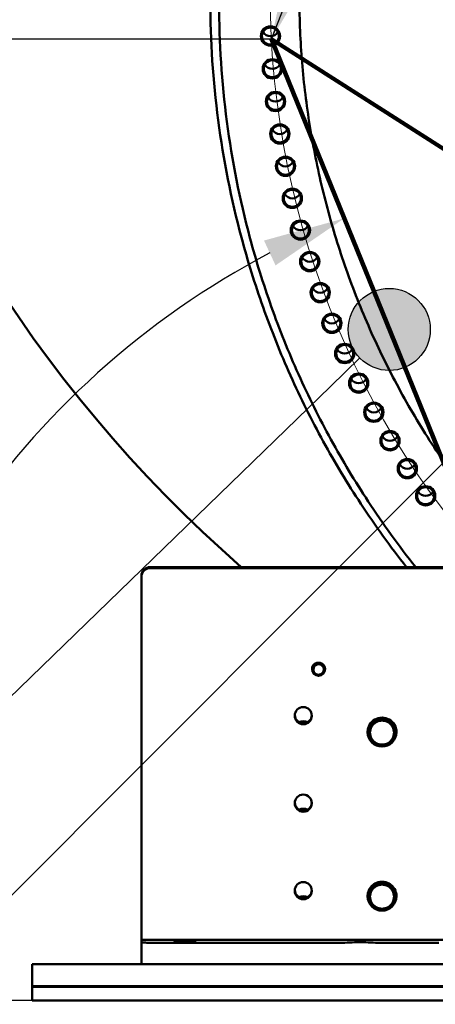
# Model space of a CAD drawing. Header units: millimetres. Extents: x 0 to 63075, y 0 to 44550.
# Tile 34 of 49: x 47739 to 48689, y 34001 to 36250. Entities that reach past the tile are written whole.
import ezdxf

# ---------------------------------------------------------------- set-up
doc = ezdxf.new("R2010")
doc.units = ezdxf.units.MM
doc.header["$LTSCALE"] = 75
for name, color, linetype, lineweight in [('Dimension (ISO)', 7, 'Continuous', 25), ('Sketch Geometry (ISO)', 7, 'Continuous', 25), ('Symbol (ISO)', 7, 'Continuous', 25), ('Visible (ISO)', 7, 'Continuous', 50)]:
    doc.layers.add(name, color=color, linetype=linetype, lineweight=lineweight)
doc.styles.add('Note Text (ISO)', font='tahoma.ttf')
doc.dimstyles.new('Default (ISO)', dxfattribs={"dimscale": 75, "dimtxt": 2, "dimasz": 2.5, "dimexe": 3.175, "dimexo": 0, "dimgap": 0.762, "dimtad": 1, "dimrnd": 1e-08, "dimtxsty": 'Note Text (ISO)', "dimcen": 0.09, "dimdle": 10, "dimclrd": 256, "dimclre": 256, "dimclrt": 256, "dimazin": 2, "dimtfac": 1, "dimtmove": 0, "dimatfit": 3, "dimfxl": 1, "dimtolj": 1, "dimtzin": 0, "dimlwd": -1, "dimlwe": -1, "dimarcsym": 0})
doc.dimstyles.new('Default - Method 1b (ISO)$7', dxfattribs={"dimscale": 75, "dimtxt": 2, "dimasz": 2.5, "dimexe": 3.175, "dimexo": 0, "dimgap": 0.762, "dimtad": 1, "dimtoh": 1, "dimrnd": 1e-08, "dimtxsty": 'Note Text (ISO)', "dimcen": 0.09, "dimdle": 10, "dimclrd": 256, "dimclre": 256, "dimclrt": 256, "dimazin": 2, "dimtfac": 1.75, "dimtmove": 0, "dimatfit": 3, "dimfxl": 1, "dimtolj": 1, "dimlwd": -1, "dimlwe": -1, "dimarcsym": 0})

# ---------------------------------------------------------------- blocks, each defined once
blk = doc.blocks.new('*D43')
at = {"layer": 'Defpoints', "color": 0, "transparency": 16777216}
for p in [(47646.8, 38913.8), (52888.1, 35708.9)]:
    blk.add_point(p, dxfattribs=at)
at = {"layer": 'Dimension (ISO)', "transparency": 16777216}
for p, q in [((47646.8, 38913.8), (42002.6, 42365.1)), ((52728.1, 35806.7), (47806.8, 38816))]:
    blk.add_line(p, q, dxfattribs=at)
for points in [[(47823.1, 38842.7), (47790.5, 38789.3), (47646.8, 38913.8)], [(52744.4, 35833.4), (52711.8, 35780.1), (52888.1, 35708.9)]]:
    blk.add_solid(points, dxfattribs=at)
at = {"layer": 'Dimension (ISO)', "transparency": 16777216, "insert": (42320.3, 42775.2), "char_height": 150, "attachment_point": 1, "rotation": 328.5552, "style": 'Note Text (ISO)'}
blk.add_mtext('\\A1;\\fTahoma|b0|i0;\\H149.0446;∅6145\\P\\fTahoma|b0|i0;\\H152.8662;Diameter difference between conical tower flanges is up to 2000mm', dxfattribs=at)
blk = doc.blocks.new('Balloon17')
at = {"layer": 'Symbol (ISO)'}
h = blk.add_hatch(color=256, dxfattribs=at)
edge = h.paths.add_edge_path(flags=0)
edge.add_arc((647.787, 473.9), 1.25, 0, 360)
for q in [(646.889, 473.031), (618.399, 445.43)]:
    blk.add_line((645.991, 472.161), q, dxfattribs=at)
blk.add_circle((647.787, 473.9), 1.25, dxfattribs=at)
blk = doc.blocks.new('Balloon18')
at = {"layer": 'Symbol (ISO)'}
blk.add_line((653.498, 473.913), (624.648, 445.041), dxfattribs=at)
blk = doc.blocks.new('*D62')
at = {"layer": 'Defpoints', "color": 0, "transparency": 16777216}
for p in [(46882.2, 36205.1), (48314.5, 36205.1), (47767.4, 34010.1)]:
    blk.add_point(p, dxfattribs=at)
at = {"layer": 'Dimension (ISO)', "transparency": 16777216}
for p, q in [((48314.5, 36205.1), (46644.1, 36205.1)), ((46882.2, 34197.6), (46882.2, 36017.6)), ((47767.4, 34010.1), (46644.1, 34010.1))]:
    blk.add_line(p, q, dxfattribs=at)
for points in [[(46851, 36017.6), (46913.5, 36017.6), (46882.2, 36205.1)], [(46851, 34197.6), (46913.5, 34197.6), (46882.2, 34010.1)]]:
    blk.add_solid(points, dxfattribs=at)
at = {"layer": 'Dimension (ISO)', "transparency": 16777216, "insert": (46626.8, 34814.3), "char_height": 150, "attachment_point": 1, "rotation": 90, "style": 'Note Text (ISO)'}
blk.add_mtext('\\A1;(2195)', dxfattribs=at)
blk = doc.blocks.new('*D67')
at = {"layer": 'Defpoints', "color": 0, "transparency": 16777216}
for p in [(48314.5, 36205.1), (47849.8, 35379.3), (49206.7, 34010.1), (49207.4, 34010.1)]:
    blk.add_point(p, dxfattribs=at)
at = {"layer": 'Dimension (ISO)', "transparency": 16777216}
blk.add_line((49206.7, 34010.1), (47041.1, 34010.1), dxfattribs=at)
blk.add_arc((49207.4, 34010.1), 1928.2, 117.7113, 174.4262, dxfattribs=at)
for points in [[(48297.6, 35745.5), (48324, 35688.8), (48480.8, 35796.1)], [(47319.6, 34195.9), (47257.2, 34198.9), (47279.3, 34010.1)]]:
    blk.add_solid(points, dxfattribs=at)
at = {"layer": 'Dimension (ISO)', "transparency": 16777216, "insert": (47267.7, 35038.7), "char_height": 150, "attachment_point": 1, "rotation": 56.0688, "style": 'Note Text (ISO)'}
blk.add_mtext('\\A1;(68°)', dxfattribs=at)
blk = doc.blocks.new('*D68')
at = {"layer": 'Defpoints', "color": 0, "transparency": 16777216}
for p in [(48314.5, 36205.1), (52222.5, 36212.4), (50500, 35638.9), (50265.4, 34962.2)]:
    blk.add_point(p, dxfattribs=at)
at = {"layer": 'Dimension (ISO)', "transparency": 16777216}
blk.add_arc((50265.4, 34962.2), 716.2, 47.6136, 132.4569, dxfattribs=at)
for points in [[(49805.9, 35470.5), (49758, 35510.7), (49661.4, 35347)], [(50772.1, 35511.3), (50724.3, 35471.1), (50869, 35347.8)]]:
    blk.add_solid(points, dxfattribs=at)
at = {"layer": 'Dimension (ISO)', "transparency": 16777216, "insert": (49979.2, 35933.6), "char_height": 150, "attachment_point": 1, "rotation": 0.0352, "style": 'Note Text (ISO)'}
blk.add_mtext('\\A1;(115°)', dxfattribs=at)

msp = doc.modelspace()

# ---------------------------------------------------------------- linework, layer by layer
at = {"layer": 'Sketch Geometry (ISO)', "color": 1, "linetype": 'Continuous', "lineweight": 100, "true_color": 0xff0000}
for q in [(49207.44, 34010.1049), (51759.94, 34010.1049)]:
    msp.add_line((48314.4667, 36205.1049), q, dxfattribs=at)
at = {"layer": 'Sketch Geometry (ISO)', "color": 7, "linetype": 'Continuous', "lineweight": 5}
msp.add_circle((50267.4174, 36309.6789), 1955.7484, dxfattribs=at)
at = {"layer": 'Visible (ISO)'}
for p, q in [((49409.1557, 34999.9042), (48037.44, 34999.9042)), ((49409.1557, 34997.7586), (48037.44, 34997.7586)), ((48017.44, 34979.9226), (48017.44, 34977.777)), ((48017.44, 34977.777), (48017.44, 34148.5416)), ((48407.44, 34766.5208), (48407.44, 34766.6174)), ((48409.4276, 34771.2121), (48420.058, 34780.0919)), ((48409.4276, 34771.2121), (48409.4276, 34770.8633)), ((48420.058, 34780.0919), (48420.058, 34779.7431)), ((48420.058, 34780.0919), (48433.0704, 34775.334)), ((48433.0704, 34775.334), (48435.4523, 34761.6965)), ((48433.0704, 34775.334), (48433.0704, 34774.9853)), ((48435.4523, 34761.6965), (48435.4523, 34761.3477)), ((48437.44, 34766.5208), (48437.44, 34766.6174)), ((48535.6857, 34622.8551), (48551.5628, 34650.3298)), ((48551.5628, 34650.3298), (48551.5628, 34649.504)), ((48551.5628, 34650.3298), (48583.3171, 34650.3298)), ((48583.3171, 34650.3298), (48599.1942, 34622.8551)), ((48583.3171, 34650.3298), (48583.3171, 34649.504)), ((48534.44, 34622.9431), (48534.44, 34623.104)), ((48535.6857, 34622.8551), (48535.6857, 34622.0294)), ((48599.1942, 34622.8551), (48599.1942, 34622.0294)), ((48600.44, 34622.9431), (48600.44, 34623.104)), ((48535.6857, 34248.2006), (48551.5628, 34275.6752)), ((48551.5628, 34275.6752), (48551.5628, 34274.8494)), ((48551.5628, 34275.6752), (48583.3171, 34275.6752)), ((48583.3171, 34275.6752), (48599.1942, 34248.2006)), ((48583.3171, 34275.6752), (48583.3171, 34274.8494)), ((48534.44, 34248.2885), (48534.44, 34248.4494)), ((48535.6857, 34248.2006), (48535.6857, 34247.3748)), ((48599.1942, 34248.2006), (48599.1942, 34247.3748)), ((48600.44, 34248.2885), (48600.44, 34248.4494)), ((48017.44, 34148.5416), (48772.44, 34148.5416)), ((48017.44, 34148.5416), (48017.44, 34142.9631)), ((48017.44, 34093.0091), (48017.44, 34142.9631)), ((48037.44, 34142.1048), (48477.1287, 34142.1048)), ((48557.7513, 34142.1048), (48697.44, 34142.1048)), ((47767.44, 34092.7595), (52767.44, 34092.7595)), ((47767.44, 34042.7596), (47767.44, 34092.7595)), ((47767.44, 34042.7596), (52767.44, 34042.7596)), ((47767.44, 34041.0419), (47767.44, 34042.7596)), ((47767.44, 34041.0419), (47767.44, 34010.1049)), ((52767.44, 34041.0419), (47767.44, 34041.0419)), ((52767.44, 34010.1049), (47767.44, 34010.1049))]:
    msp.add_line(p, q, dxfattribs=at)
for centre, major_axis, ratio, start_param, end_param in [((50267.44, 37311.3572), (-3072.5, 0), 0.999078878, 2.288987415, 7.135790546), ((50267.44, 37311.3572), (3072.5, 0), 0.999078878, 5.430580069, 10.277383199), ((48312.3757, 36231.6073), (19.5, 0), 0.999078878, 3.653776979, 5.771000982), ((48316.6807, 36156.8469), (19.5, 0), 0.999078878, 3.653776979, 5.771000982), ((48323.8488, 36082.3061), (19.5, 0), 0.999078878, 3.653776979, 5.771000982), ((48333.8693, 36008.0943), (19.5, 0), 0.999078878, 3.653776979, 5.771000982), ((48346.7277, 35934.3205), (19.5, 0), 0.999078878, 3.653776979, 5.771000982), ((48362.4049, 35861.0928), (19.5, 0), 0.999078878, 3.653776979, 5.771000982), ((48380.878, 35788.5188), (19.5, 0), 0.999078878, 3.653776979, 5.771000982), ((48402.1199, 35716.705), (19.5, 0), 0.999078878, 3.653776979, 5.771000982), ((48426.0995, 35645.7567), (19.5, 0), 0.999078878, 3.653776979, 5.771000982), ((48452.7814, 35575.7781), (19.5, 0), 0.999078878, 3.653776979, 5.771000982), ((48482.1267, 35506.872), (19.5, 0), 0.999078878, 3.653776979, 5.771000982), ((48514.0921, 35439.1394), (19.5, 0), 0.999078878, 3.653776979, 5.771000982), ((48548.6308, 35372.6797), (19.5, 0), 0.999078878, 3.653776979, 5.771000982), ((48585.692, 35307.5905), (19.5, 0), 0.999078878, 3.653776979, 5.771000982), ((48625.2215, 35243.9672), (19.5, 0), 0.999078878, 3.653776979, 5.771000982), ((48667.1612, 35181.9034), (19.5, 0), 0.999078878, 3.653776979, 5.771000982), ((48037.44, 34979.9226), (-20, 0), 0.999078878, 4.71238898, 6.283185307), ((48037.44, 34977.777), (-20, 0), 0.999078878, 4.71238898, 6.283185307), ((48422.44, 34766.6174), (15, 0), 0.999078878, 0, 3.141592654), ((48422.44, 34766.0595), (-12, 0), 0.999078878, 5.408750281, 6.455947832), ((48422.44, 34766.0595), (-12, 0), 0.999078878, 0.172762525, 1.219960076), ((48422.44, 34766.0595), (-12, 0), 0.999078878, 4.361552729, 5.408750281), ((48422.44, 34766.0595), (12, 0), 0.999078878, 0.172762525, 1.219960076), ((48422.44, 34766.0595), (12, 0), 0.999078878, 5.408750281, 6.455947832), ((48422.44, 34766.0595), (12, 0), 0.999078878, 4.361552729, 5.408750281), ((48387.44, 34662.7151), (-19.5, 0), 0.999078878, 0.055093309, 3.086499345), ((48387.44, 34628.5235), (19.5, 0), 0.999078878, 1.070656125, 2.070936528), ((48567.44, 34623.104), (33, 0), 0.999078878, 0, 3.141592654), ((48567.44, 34622.8895), (-31.75, 0), 0.999078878, 3.140743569, 6.284034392), ((48567.44, 34621.924), (-27.5, 0), 0.999078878, 4.71238898, 5.759586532), ((48567.44, 34621.924), (-27.5, 0), 0.999078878, 3.665191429, 4.71238898), ((48567.44, 34621.924), (-27.5, 0), 0.999078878, 5.759586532, 6.806784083), ((48567.44, 34621.924), (27.5, 0), 0.999078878, 5.759586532, 6.806784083), ((48567.44, 34622.8895), (-31.75, 0), 0.999078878, 0.028045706, 1.018549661), ((48567.44, 34621.924), (27.5, 0), 0.999078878, 3.665191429, 4.71238898), ((48567.44, 34621.924), (27.5, 0), 0.999078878, 4.71238898, 5.759586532), ((48567.44, 34622.8895), (31.75, 0), 0.999078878, 5.264635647, 6.255139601), ((48567.44, 34622.8895), (-31.75, 0), 0.999078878, 1.105910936, 2.035681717), ((48387.44, 34462.8993), (-19.5, 0), 0.999078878, 0.055093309, 3.086499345), ((48387.44, 34428.7077), (19.5, 0), 0.999078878, 1.070656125, 2.070936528), ((48567.44, 34248.4494), (33, 0), 0.999078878, 0, 3.141592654), ((48567.44, 34248.2349), (-31.75, 0), 0.999078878, 3.140743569, 6.284034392), ((48567.44, 34247.2694), (-27.5, 0), 0.999078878, 4.71238898, 5.759586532), ((48567.44, 34247.2694), (-27.5, 0), 0.999078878, 3.665191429, 4.71238898), ((48387.44, 34263.0835), (-19.5, 0), 0.999078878, 0.055093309, 3.086499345), ((48387.44, 34228.8919), (19.5, 0), 0.999078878, 1.070656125, 2.070936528), ((48567.44, 34248.2349), (-31.75, 0), 0.999078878, 0.028045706, 1.018549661), ((48567.44, 34247.2694), (-27.5, 0), 0.999078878, 5.759586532, 6.806784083), ((48567.44, 34248.2349), (31.75, 0), 0.999078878, 5.264635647, 6.255139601), ((48567.44, 34247.2694), (27.5, 0), 0.999078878, 5.759586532, 6.806784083), ((48567.44, 34247.2694), (27.5, 0), 0.999078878, 3.665191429, 4.71238898), ((48567.44, 34247.2694), (27.5, 0), 0.999078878, 4.71238898, 5.759586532), ((48567.44, 34248.2349), (-31.75, 0), 0.999078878, 1.105910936, 2.035681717), ((48037.44, 34142.9631), (-20, 0), 0.042911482, 0, 1.570796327), ((48477.1287, 34142.9631), (-20, 0), 0.042911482, 1.570796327, 2.681038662), ((48517.44, 34142.1048), (25, 0), 0.042911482, 0.460553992, 2.681038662), ((48557.7513, 34142.9631), (-20, 0), 0.042911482, 0.460553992, 1.570796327), ((48037.44, 34093.0091), (-20, 0), 0.042911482, 0, 0.295172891), ((48517.44, 34092.1509), (-25, 0), 0.042911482, 3.744786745, 5.679991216)]:
    msp.add_ellipse(centre, major_axis=major_axis, ratio=ratio, start_param=start_param, end_param=end_param, dxfattribs=at)
for centre, major_axis, ratio in [((48312.3757, 36212.4044), (22, 0), 0.999078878), ((48312.3757, 36212.5117), (-19.5, 0), 0.999078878), ((48316.6807, 36137.644), (22, 0), 0.999078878), ((48316.6807, 36137.7513), (-19.5, 0), 0.999078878), ((48323.8488, 36063.1032), (22, 0), 0.999078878), ((48323.8488, 36063.2105), (-19.5, 0), 0.999078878), ((48333.8693, 35988.8914), (22, 0), 0.999078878), ((48333.8693, 35988.9987), (-19.5, 0), 0.999078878), ((48346.7277, 35915.1176), (22, 0), 0.999078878), ((48346.7277, 35915.2249), (-19.5, 0), 0.999078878), ((48362.4049, 35841.8899), (22, 0), 0.999078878), ((48362.4049, 35841.9972), (-19.5, 0), 0.999078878), ((48380.878, 35769.3159), (22, 0), 0.999078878), ((48380.878, 35769.4232), (-19.5, 0), 0.999078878), ((48402.1199, 35697.5021), (22, 0), 0.999078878), ((48402.1199, 35697.6094), (-19.5, 0), 0.999078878), ((48426.0995, 35626.5538), (22, 0), 0.999078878), ((48426.0995, 35626.6611), (-19.5, 0), 0.999078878), ((48452.7814, 35556.5753), (22, 0), 0.999078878), ((48452.7814, 35556.6825), (-19.5, 0), 0.999078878), ((48482.1267, 35487.6691), (22, 0), 0.999078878), ((48482.1267, 35487.7764), (-19.5, 0), 0.999078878), ((48514.0921, 35419.9365), (22, 0), 0.999078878), ((48514.0921, 35420.0437), (-19.5, 0), 0.999078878), ((48548.6308, 35353.4768), (22, 0), 0.999078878), ((48548.6308, 35353.5841), (-19.5, 0), 0.999078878), ((48585.692, 35288.3876), (22, 0), 0.999078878), ((48585.692, 35288.4948), (-19.5, 0), 0.999078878), ((48625.2215, 35224.7644), (22, 0), 0.999078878), ((48625.2215, 35224.8716), (-19.5, 0), 0.999078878), ((48667.1612, 35162.7005), (22, 0), 0.999078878), ((48667.1612, 35162.8078), (-19.5, 0), 0.999078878), ((48422.44, 34766.5208), (15, 0), 0.999078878), ((48422.44, 34766.4886), (14.25, 0), 0.999078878), ((48387.44, 34660.5695), (-19.5, 0), 0.999078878), ((48567.44, 34622.9431), (33, 0), 0.999078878), ((48387.44, 34460.7537), (-19.5, 0), 0.999078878), ((48387.44, 34260.9379), (-19.5, 0), 0.999078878), ((48567.44, 34248.2885), (33, 0), 0.999078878), ((48117.44, 34145.7523), (25, 0), 0.042911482)]:
    msp.add_ellipse(centre, major_axis=major_axis, ratio=ratio, dxfattribs=at)
for points, knots in [([(48623.1308, 34999.9042), (48586.3772, 35046.5601), (48551.6141, 35094.7812), (48488.5112, 35190.6761), (48459.8969, 35238.1693), (48406.187, 35335.9054), (48381.1419, 35386.1759), (48335.1798, 35488.5666), (48314.2627, 35540.6867), (48276.9324, 35645.7623), (48260.465, 35698.6984), (48198.94, 35928.2957), (48174.94, 36110.5749), (48174.94, 36292.8684)], [5.6164003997, 5.6164003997, 5.6164003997, 5.6164003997, 5.7016002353, 5.7016002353, 5.7810843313, 5.7810843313, 5.8615989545, 5.8615989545, 5.9421135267, 5.9421135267, 6.0215974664, 6.0215974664, 6.2831853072, 6.2831853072, 6.2831853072, 6.2831853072]), ([(48904.2415, 34999.9042), (48844.5551, 35062.0674), (48789.1357, 35128.3192), (48709.6675, 35237.743), (48682.3839, 35278.5693), (48630.7629, 35362.7426), (48606.4665, 35406.1147), (48561.3731, 35494.638), (48540.5761, 35539.7893), (48502.8447, 35631.0248), (48485.8659, 35677.0906), (48455.7901, 35769.6691), (48442.6362, 35816.1633), (48419.7982, 35910.5887), (48410.1579, 35958.5304), (48394.6299, 36055.0167), (48388.7422, 36103.5613), (48380.8024, 36200.3798), (48378.7053, 36248.6501), (48378.4636, 36296.9298)], [5.5185719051, 5.5185719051, 5.5185719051, 5.5185719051, 5.6555014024, 5.6555014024, 5.7334758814, 5.7334758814, 5.812422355, 5.812422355, 5.8913688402, 5.8913688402, 5.9693433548, 5.9693433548, 6.0460902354, 6.0460902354, 6.1237631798, 6.1237631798, 6.2014361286, 6.2014361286, 6.2781830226, 6.2781830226, 6.2781830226, 6.2781830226]), ([(48644.3781, 34999.9042), (48605.9291, 35048.2818), (48569.6486, 35098.3796), (48505.5162, 35195.8378), (48477.1752, 35242.8767), (48423.9784, 35339.6778), (48399.1726, 35389.4674), (48353.6495, 35490.8786), (48332.9323, 35542.5002), (48295.9586, 35646.5705), (48279.6486, 35699.0001), (48218.7109, 35926.4021), (48194.94, 36106.9386), (48194.94, 36287.4892)], [5.6120927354, 5.6120927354, 5.6120927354, 5.6120927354, 5.7015941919, 5.7015941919, 5.7810787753, 5.7810787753, 5.8615939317, 5.8615939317, 5.9421090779, 5.9421090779, 6.0215936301, 6.0215936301, 6.2831853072, 6.2831853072, 6.2831853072, 6.2831853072])]:
    msp.add_open_spline(points, degree=3, knots=knots, dxfattribs=at)
for points in [[(48409.4276, 34770.8633), (48412.276, 34773.1967), (48414.7428, 34775.2572)], [(48410.6186, 34763.9986), (48410.0659, 34767.1632), (48409.4276, 34770.8633)], [(48411.8096, 34757.2258), (48411.1714, 34760.834), (48410.6186, 34763.9986)], [(48414.7428, 34775.2572), (48417.2096, 34777.3178), (48420.058, 34779.7431)], [(48420.058, 34779.7431), (48423.5447, 34778.4222), (48426.5642, 34777.3182)], [(48426.5642, 34777.3182), (48429.5837, 34776.2141), (48433.0704, 34774.9853)], [(48435.4523, 34761.3477), (48432.6039, 34758.9224), (48430.1371, 34756.8618)], [(48433.0704, 34774.9853), (48433.7086, 34771.2851), (48434.2613, 34768.1205)], [(48434.2613, 34768.1205), (48434.8141, 34764.9559), (48435.4523, 34761.3477)], [(48418.3158, 34754.8009), (48415.2963, 34755.9049), (48411.8096, 34757.2258)], [(48424.822, 34752.468), (48421.3353, 34753.6968), (48418.3158, 34754.8009)], [(48430.1371, 34756.8618), (48427.6704, 34754.8013), (48424.822, 34752.468)], [(48543.6243, 34635.6613), (48547.3086, 34642.0368), (48551.5628, 34649.504)], [(48551.5628, 34649.504), (48560.0714, 34649.3986), (48567.44, 34649.3986)], [(48567.44, 34649.3986), (48574.8086, 34649.3986), (48583.3171, 34649.504)], [(48583.3171, 34649.504), (48587.5714, 34642.0368), (48591.2557, 34635.6613)], [(48535.6857, 34622.0294), (48539.94, 34629.2858), (48543.6243, 34635.6613)], [(48591.2557, 34635.6613), (48594.94, 34629.2858), (48599.1942, 34622.0294)], [(48543.6243, 34608.1866), (48539.94, 34614.5621), (48535.6857, 34622.0294)], [(48551.5628, 34594.5547), (48547.3086, 34601.8111), (48543.6243, 34608.1866)], [(48591.2557, 34608.1866), (48587.5714, 34601.8111), (48583.3171, 34594.5547)], [(48599.1942, 34622.0294), (48594.94, 34614.5621), (48591.2557, 34608.1866)], [(48567.44, 34594.4493), (48560.0714, 34594.4493), (48551.5628, 34594.5547)], [(48583.3171, 34594.5547), (48574.8086, 34594.4493), (48567.44, 34594.4493)], [(48543.6243, 34261.0067), (48547.3086, 34267.3822), (48551.5628, 34274.8494)], [(48551.5628, 34274.8494), (48560.0714, 34274.744), (48567.44, 34274.744)], [(48567.44, 34274.744), (48574.8086, 34274.744), (48583.3171, 34274.8494)], [(48583.3171, 34274.8494), (48587.5714, 34267.3822), (48591.2557, 34261.0067)], [(48535.6857, 34247.3748), (48539.94, 34254.6312), (48543.6243, 34261.0067)], [(48543.6243, 34233.532), (48539.94, 34239.9076), (48535.6857, 34247.3748)], [(48591.2557, 34261.0067), (48594.94, 34254.6312), (48599.1942, 34247.3748)], [(48599.1942, 34247.3748), (48594.94, 34239.9076), (48591.2557, 34233.532)], [(48551.5628, 34219.9001), (48547.3086, 34227.1565), (48543.6243, 34233.532)], [(48591.2557, 34233.532), (48587.5714, 34227.1565), (48583.3171, 34219.9001)], [(48567.44, 34219.7947), (48560.0714, 34219.7947), (48551.5628, 34219.9001)], [(48583.3171, 34219.9001), (48574.8086, 34219.7947), (48567.44, 34219.7947)]]:
    msp.add_rational_spline(points, [1, 1.0379548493, 1], degree=2, dxfattribs=at)

# ---------------------------------------------------------------- block references
at = {"layer": 'Symbol (ISO)', "xscale": 75, "yscale": 75, "zscale": 75}
for name in ['Balloon18', 'Balloon17']:
    msp.add_blockref(name, (0, 0), dxfattribs=at)

# ---------------------------------------------------------------- dimensions: what is measured, and where the dimension line sits
at = {"layer": 'Dimension (ISO)'}
dim = msp.add_diameter_dim_2p(p1=(52888.0645, 35708.9071), p2=(47646.8155, 38913.8072), text='\\fTahoma|b0|i0;\\H149.0446;<>\\P\\fTahoma|b0|i0;\\H152.8662;Diameter difference between conical tower flanges is up to 2000mm', dimstyle='Default (ISO)', override={"dimgap": 0.762, "dimdec": 2, "dimlfac": 1.000251, "dimtol": 0, "dimlim": 0, "dimtp": 0, "dimtm": 0, "dimtdec": 2, "dimatfit": 2, "dimtvp": -0.25}, dxfattribs=at)
dim.commit()
dim.dimension.update_dxf_attribs({"geometry": '*D43', "text_midpoint": (44744.7122, 40688.3749), "dimtype": 163})
dim = msp.add_linear_dim(base=(46882.2267, 36205.1049), p1=(47767.44, 34010.1049), p2=(48314.4667, 36205.1049), angle=90, text='(<>)', dimstyle='Default (ISO)', override={"dimgap": 0.762, "dimdec": 0, "dimtol": 0, "dimlim": 0, "dimtp": 0, "dimtm": 0, "dimtdec": 0, "dimtofl": 0, "dimatfit": 1}, dxfattribs=at)
dim.commit()
dim.dimension.update_dxf_attribs({"geometry": '*D62', "text_midpoint": (46882.2267, 35107.6049), "dimtype": 160})
for base, center, p1, p2, override, picture, middle in [((47849.778, 35379.2668), (49207.44, 34010.1049), (48314.4667, 36205.1049), (49206.69, 34010.1049), {"dimgap": 0.762, "dimse1": 1, "dimadec": 0, "dimtol": 0, "dimlim": 0, "dimtp": 0, "dimtm": 0, "dimtdec": 0}, '*D67', (47607.6192, 35086.4059)), ((50500.0005, 35638.9076), (50265.4152, 34962.2185), (52222.5043, 36212.4044), (48314.4667, 36205.1049), {"dimgap": 0.762, "dimse1": 1, "dimse2": 1, "dimadec": 0, "dimtol": 0, "dimlim": 0, "dimtp": 0, "dimtm": 0, "dimtdec": 0}, '*D68', (50264.9746, 35678.4156))]:
    dim = msp.add_angular_dim_3p(base=base, center=center, p1=p1, p2=p2, text='(<>)', dimstyle='Default (ISO)', override=override, dxfattribs=at)
    dim.commit()
    dim.dimension.update_dxf_attribs({"geometry": picture, "text_midpoint": middle, "dimtype": 165})

# ---------------------------------------------------------------- leaders
at = {"layer": 'Symbol (ISO)', "annotation_type": 0, "has_hookline": 1, "hookline_direction": 0, "text_width": 1548.8583}
msp.add_leader([(48314.4667, 36205.1049), (50070.8077, 40671.514), (50258.3077, 40671.514)], dimstyle='Default - Method 1b (ISO)$7', override={"dimtad": 0}, dxfattribs=at)

doc.saveas('drawing.dxf')
